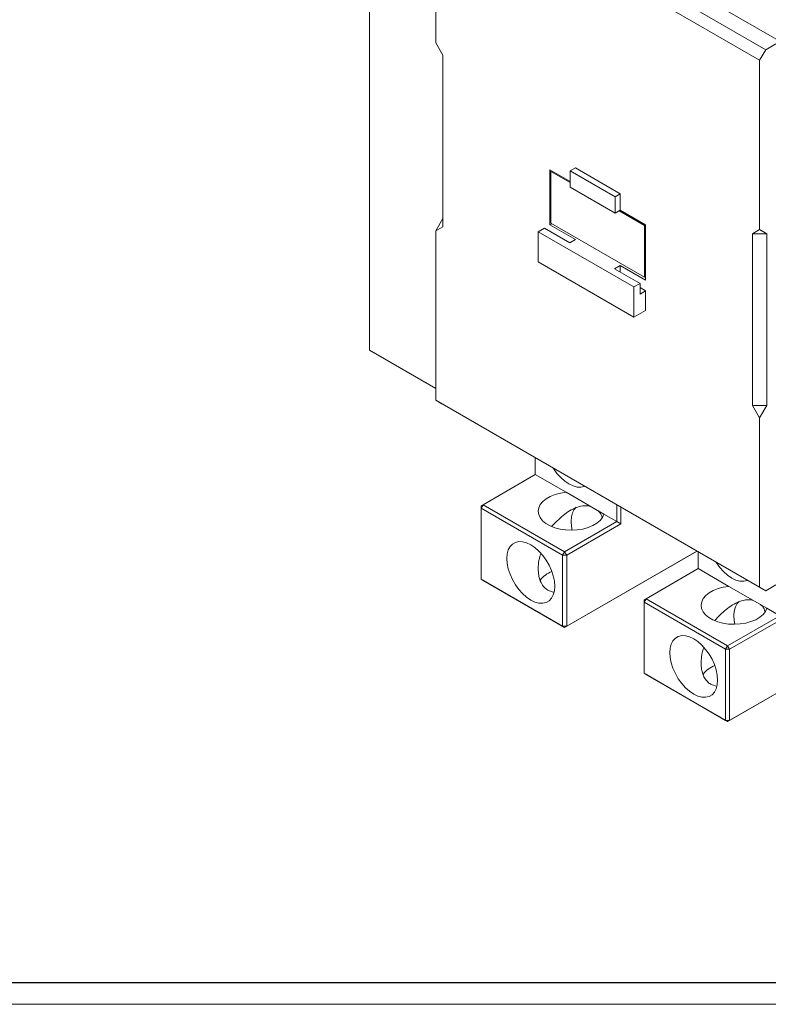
# Model space of a CAD drawing. Header units: millimetres. Extents: x 0 to 1189, y 0 to 841.
# Tile 6 of 10: x 830 to 1003, y 0 to 228. Entities that reach past the tile are written whole.
import ezdxf

# ---------------------------------------------------------------- set-up
doc = ezdxf.new("R2010")
doc.units = ezdxf.units.MM
doc.layers.add('FORMATO', color=7, linetype='Continuous')

msp = doc.modelspace()

# ---------------------------------------------------------------- linework, layer by layer
at = {"color": 7, "linetype": 'Continuous', "lineweight": 15}
for p, q in [((913.207, 276.313), (1023.516, 212.633)), ((910.85, 273.319), (910.85, 151.382)), ((927.582, 264.205), (1002.542, 220.931)), ((926.167, 261.755), (1001.127, 218.482)), ((926.167, 222.561), (926.167, 261.755)), ((927.817, 219.703), (926.167, 222.561)), ((1002.542, 220.931), (1004.899, 222.292)), ((927.817, 179.965), (927.817, 219.703)), ((1002.542, 220.931), (1001.127, 218.482)), ((1001.127, 218.482), (1001.127, 179.288)), ((952.569, 193.166), (957.283, 190.445)), ((952.569, 193.166), (952.569, 180.374)), ((952.805, 192.764), (953.035, 192.897)), ((957.283, 190.179), (952.805, 192.764)), ((952.805, 192.764), (952.805, 180.789)), ((958.462, 193.575), (957.283, 192.895)), ((957.283, 192.895), (957.283, 189.084)), ((957.283, 192.895), (967.654, 186.908)), ((968.833, 187.588), (958.462, 193.575)), ((957.283, 189.084), (967.654, 183.097)), ((967.654, 186.908), (968.833, 187.588)), ((967.654, 186.908), (967.654, 183.097)), ((968.833, 183.777), (968.833, 187.588)), ((967.654, 183.097), (968.833, 183.777)), ((974.49, 180.246), (968.603, 183.645)), ((968.833, 183.777), (974.725, 180.376)), ((927.817, 181.87), (926.167, 179.012)), ((952.569, 180.374), (953.047, 180.649)), ((952.569, 180.374), (958.462, 176.972)), ((952.805, 180.789), (974.49, 168.27)), ((974.49, 180.246), (974.72, 180.379)), ((974.49, 168.27), (974.49, 180.246)), ((974.725, 180.376), (974.725, 167.583)), ((926.167, 179.012), (927.817, 179.965)), ((926.167, 139.818), (926.167, 179.012)), ((951.287, 179.633), (949.873, 178.817)), ((949.873, 178.817), (972.029, 166.026)), ((949.873, 178.817), (949.873, 171.83)), ((957.179, 176.232), (951.287, 179.633)), ((1001.127, 179.288), (999.478, 178.335)), ((999.478, 178.335), (999.478, 138.596)), ((999.478, 178.335), (1002.777, 178.335)), ((1001.127, 179.288), (1002.777, 178.335)), ((1002.777, 178.335), (1002.777, 138.596)), ((958.462, 176.972), (957.179, 176.232)), ((949.873, 171.83), (972.029, 159.04)), ((967.55, 170.245), (968.833, 170.985)), ((968.833, 169.504), (968.833, 170.985)), ((968.833, 170.985), (974.725, 167.583)), ((973.443, 166.843), (967.55, 170.245)), ((972.029, 166.026), (973.443, 166.843)), ((973.443, 164.393), (973.443, 166.843)), ((974.49, 168.27), (974.725, 168.406)), ((972.029, 166.026), (972.029, 159.04)), ((974.725, 165.134), (973.443, 165.874)), ((974.725, 165.134), (973.443, 164.393)), ((974.725, 160.597), (974.725, 165.134)), ((972.029, 159.04), (974.725, 160.597)), ((910.85, 151.382), (926.167, 142.54)), ((910.85, 151.382), (912.264, 150.565)), ((912.264, 150.565), (926.167, 142.539)), ((1001.127, 96.545), (926.167, 139.818)), ((926.167, 139.818), (927.582, 139.002)), ((927.582, 139.002), (1002.542, 95.728)), ((999.478, 138.596), (1001.127, 135.739)), ((999.478, 138.596), (1002.777, 138.596)), ((1002.777, 138.596), (1001.127, 135.739)), ((1001.127, 135.739), (1001.127, 96.545)), ((949.199, 126.522), (949.199, 122.597)), ((949.199, 122.597), (937.131, 115.63)), ((949.199, 122.597), (956.306, 118.494)), ((956.306, 118.494), (965.072, 113.433)), ((936.659, 114.814), (937.131, 115.63)), ((936.659, 115.358), (937.131, 115.63)), ((936.659, 115.358), (936.659, 114.814)), ((955.516, 103.928), (936.659, 114.814)), ((936.659, 114.814), (936.659, 98.374)), ((937.131, 115.63), (955.987, 104.745)), ((968.055, 111.712), (968.055, 115.637)), ((968.998, 115.093), (968.998, 111.167)), ((955.987, 104.745), (968.055, 111.712)), ((965.072, 113.433), (968.055, 111.712)), ((968.055, 111.712), (968.998, 111.167)), ((968.998, 111.167), (956.458, 103.928)), ((986.487, 104.824), (986.487, 104.996)), ((955.987, 104.745), (955.516, 103.928)), ((955.516, 103.928), (956.458, 103.928)), ((955.516, 87.489), (955.516, 103.928)), ((955.987, 104.745), (956.458, 103.928)), ((986.016, 104.552), (955.987, 87.217)), ((956.458, 87.489), (986.487, 104.824)), ((956.458, 103.928), (956.458, 87.489)), ((986.487, 104.824), (986.016, 104.552)), ((986.911, 104.751), (986.911, 100.826)), ((986.911, 100.826), (974.843, 93.859)), ((986.911, 100.826), (994.019, 96.723)), ((936.659, 98.374), (955.516, 87.489)), ((937.131, 98.102), (936.659, 98.374)), ((955.987, 87.217), (937.131, 98.102)), ((994.019, 96.723), (1002.785, 91.663)), ((1001.127, 96.545), (1002.542, 95.728)), ((1002.542, 95.728), (1004.899, 97.089)), ((974.372, 93.043), (974.843, 93.859)), ((974.372, 93.587), (974.843, 93.859)), ((974.372, 93.587), (974.372, 93.043)), ((974.843, 93.859), (993.699, 82.974)), ((993.228, 82.158), (974.372, 93.043)), ((974.372, 93.043), (974.372, 76.603)), ((1002.785, 91.663), (1005.767, 89.941)), ((993.699, 82.974), (1005.767, 89.941)), ((1006.71, 89.396), (994.171, 82.158)), ((955.516, 87.489), (956.458, 87.489)), ((955.516, 87.489), (955.987, 87.217)), ((955.987, 87.217), (956.458, 87.489)), ((993.699, 82.974), (993.228, 82.158)), ((993.228, 82.158), (994.171, 82.158)), ((993.228, 65.718), (993.228, 82.158)), ((993.699, 82.974), (994.171, 82.158)), ((1023.728, 82.781), (993.699, 65.446)), ((994.171, 65.718), (1024.199, 83.053)), ((994.171, 82.158), (994.171, 65.718)), ((974.372, 76.603), (993.228, 65.718)), ((974.843, 76.331), (974.372, 76.603)), ((993.699, 65.446), (974.843, 76.331)), ((993.228, 65.718), (994.171, 65.718)), ((993.228, 65.718), (993.699, 65.446)), ((993.699, 65.446), (994.171, 65.718))]:
    msp.add_line(p, q, dxfattribs=at)
at = {"color": 7, "linetype": 'Continuous', "lineweight": 15, "flags": 128}
for points in [[(953.289, 124.161), (953.405, 123.979), (954.196, 122.883), (955.071, 121.907), (956.003, 121.08), (956.965, 120.427), (957.927, 119.969), (958.86, 119.719), (959.735, 119.685), (960.526, 119.868), (960.641, 119.917)], [(956.306, 118.494), (955.004, 118.304), (953.78, 117.986), (952.67, 117.549), (951.71, 117.007), (950.929, 116.377), (950.352, 115.677), (949.994, 114.93), (949.869, 114.158), (949.98, 113.385), (950.323, 112.636), (950.887, 111.933), (951.656, 111.297), (952.605, 110.749), (953.706, 110.305), (954.925, 109.979), (956.223, 109.781), (957.561, 109.717), (958.898, 109.79), (960.193, 109.996), (961.405, 110.33), (962.497, 110.78), (963.436, 111.334), (964.193, 111.975), (964.744, 112.682), (965.072, 113.433)], [(958.681, 115.032), (958.202, 114.5), (957.794, 113.725), (957.544, 112.793), (957.46, 111.731), (957.544, 110.571), (957.703, 109.719)], [(942.611, 103.158), (942.695, 101.999), (942.945, 100.778), (943.353, 99.532), (943.907, 98.299), (944.59, 97.116), (945.38, 96.02), (946.256, 95.044), (947.188, 94.217), (948.15, 93.564), (949.112, 93.106), (950.044, 92.857), (950.919, 92.823), (951.71, 93.006), (952.393, 93.4), (952.947, 93.993), (953.355, 94.768), (953.605, 95.701), (953.689, 96.763), (953.605, 97.922), (953.355, 99.144), (952.947, 100.39), (952.393, 101.623), (951.71, 102.805), (950.919, 103.901), (950.044, 104.878), (949.112, 105.705), (948.15, 106.357), (947.188, 106.815), (946.256, 107.065), (945.38, 107.099), (944.59, 106.916), (943.907, 106.522), (943.353, 105.928), (942.945, 105.153), (942.695, 104.22), (942.611, 103.158)], [(991.002, 102.39), (991.117, 102.208), (991.908, 101.112), (992.783, 100.136), (993.716, 99.309), (994.678, 98.656), (995.639, 98.198), (996.572, 97.948), (997.447, 97.914), (998.238, 98.097), (998.354, 98.146)], [(994.019, 96.723), (992.717, 96.534), (991.492, 96.215), (990.383, 95.779), (989.423, 95.237), (988.642, 94.606), (988.064, 93.906), (987.707, 93.159), (987.582, 92.387), (987.692, 91.615), (988.035, 90.865), (988.599, 90.162), (989.368, 89.526), (990.318, 88.978), (991.419, 88.534), (992.637, 88.208), (993.935, 88.01), (995.274, 87.947), (996.611, 88.019), (997.905, 88.225), (999.117, 88.559), (1000.21, 89.009), (1001.149, 89.564), (1001.905, 90.204), (1002.456, 90.911), (1002.785, 91.663)], [(996.393, 93.261), (995.915, 92.729), (995.507, 91.955), (995.257, 91.022), (995.173, 89.96), (995.257, 88.8), (995.415, 87.948)], [(980.323, 81.387), (980.407, 80.228), (980.657, 79.007), (981.065, 77.761), (981.619, 76.528), (982.302, 75.345), (983.093, 74.249), (983.968, 73.273), (984.901, 72.446), (985.862, 71.794), (986.824, 71.336), (987.757, 71.086), (988.632, 71.052), (989.423, 71.235), (990.105, 71.629), (990.659, 72.223), (991.067, 72.997), (991.317, 73.93), (991.401, 74.992), (991.317, 76.152), (991.067, 77.373), (990.659, 78.619), (990.105, 79.852), (989.423, 81.034), (988.632, 82.13), (987.757, 83.107), (986.824, 83.934), (985.862, 84.586), (984.901, 85.044), (983.968, 85.294), (983.093, 85.328), (982.302, 85.145), (981.619, 84.751), (981.065, 84.157), (980.657, 83.382), (980.407, 82.45), (980.323, 81.387)]]:
    msp.add_lwpolyline(points, dxfattribs=at)
at = {"color": 7, "linetype": 'Continuous', "lineweight": 15}
for centre, start, end in [((955.023, 94.781), 110.29805, 144.71571), ((992.736, 73.01), 110.29811, 144.71565)]:
    msp.add_arc(centre, 5.756, start, end, dxfattribs=at)
for points, knots in [([(953.014, 110.635), (953.118, 110.735), (953.651, 111.248), (954.599, 112.261), (955.99, 113.452), (957.527, 114.479), (959.254, 115.229), (960.763, 115.492), (961.613, 115.333), (961.862, 115.287)], [0, 0, 0, 0, 0.0395613, 0.2032815, 0.371242, 0.5423882, 0.7199331, 0.9180113, 1, 1, 1, 1]), ([(963.601, 114.283), (963.762, 114.158), (964.281, 113.755), (964.533, 113.09), (964.707, 112.633)], [0, 0, 0, 0, 0.3111159, 1, 1, 1, 1]), ([(950.492, 104.308), (950.414, 104.1), (950.101, 103.267), (949.904, 101.919), (949.841, 100.347), (950.029, 98.762), (950.534, 97.406), (951.317, 96.417), (952.184, 95.711), (952.978, 95.524), (953.456, 95.411)], [0, 0, 0, 0, 0.0571264, 0.2284373, 0.3504298, 0.4753127, 0.6631433, 0.756338, 0.8532862, 1, 1, 1, 1]), ([(990.726, 88.864), (990.83, 88.964), (991.363, 89.477), (992.311, 90.49), (993.702, 91.681), (995.239, 92.708), (996.966, 93.458), (998.475, 93.721), (999.326, 93.562), (999.575, 93.516)], [0, 0, 0, 0, 0.0395612, 0.2032814, 0.3712419, 0.5423882, 0.7199331, 0.9180109, 1, 1, 1, 1]), ([(1001.313, 92.512), (1001.475, 92.387), (1001.994, 91.984), (1002.246, 91.319), (1002.419, 90.862)], [0, 0, 0, 0, 0.3111159, 1, 1, 1, 1]), ([(988.205, 82.537), (988.127, 82.329), (987.814, 81.496), (987.617, 80.149), (987.553, 78.576), (987.741, 76.992), (988.246, 75.635), (989.03, 74.646), (989.896, 73.94), (990.69, 73.753), (991.168, 73.64)], [0, 0, 0, 0, 0.05712637, 0.22843732, 0.35042967, 0.47531285, 0.66314367, 0.75633761, 0.85328615, 1, 1, 1, 1])]:
    msp.add_open_spline(points, degree=3, knots=knots, dxfattribs=at)
at = {"layer": 'FORMATO'}
msp.add_line((1181.524, 5), (22.524, 5), dxfattribs=at)
at = {"layer": 'FORMATO', "lineweight": 0}
msp.add_line((0, 0), (1189, 0), dxfattribs=at)

doc.saveas('drawing.dxf')
